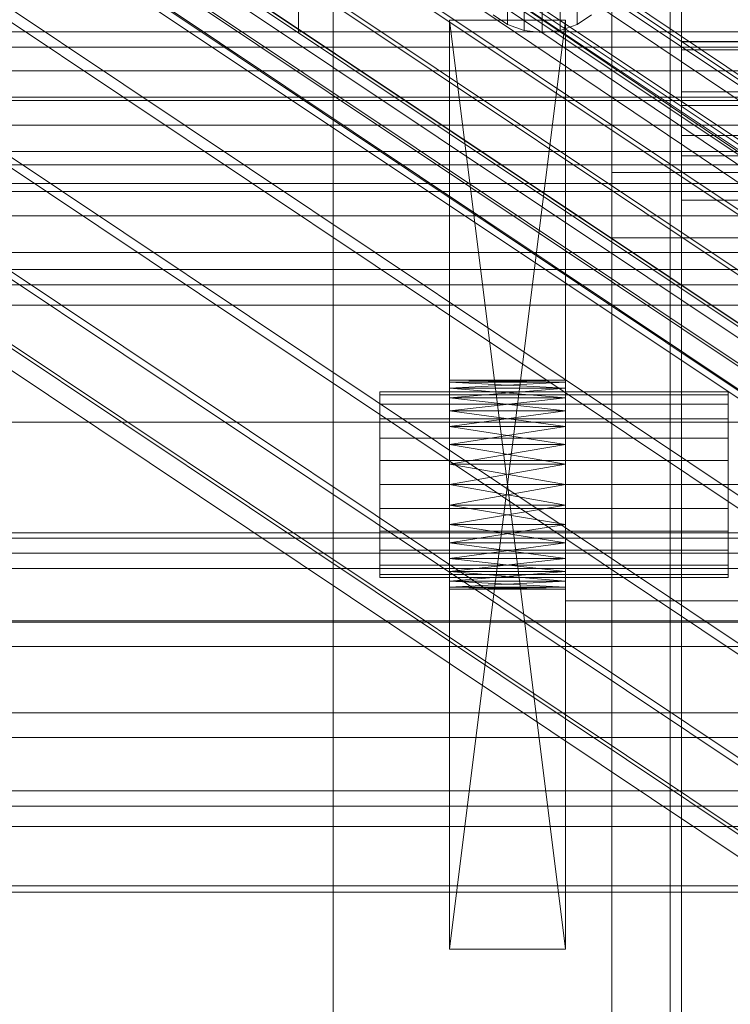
# Model space of a CAD drawing. Header units: millimetres. Extents: x -1970 to 61924, y -58230 to 6847.
# Tile 83 of 256: x -208 to -178, y -34852 to -34810. Entities that reach past the tile are written whole.
import ezdxf

# ---------------------------------------------------------------- set-up
doc = ezdxf.new("R2010")
doc.units = ezdxf.units.MM
for name, color, linetype, lineweight in [('COTAS_O', 1, 'Continuous', 0), ('COTAS_P', 1, 'Continuous', 0), ('frontal_bajante_movil', 7, 'Continuous', 0), ('frontal_C01', 7, 'Continuous', 0), ('frontal_C02', 7, 'Continuous', 0), ('frontal_C03', 7, 'Continuous', 0), ('frontal_C05', 7, 'Continuous', 0), ('frontal_mezcladora', 7, 'Continuous', 0)]:
    doc.layers.add(name, color=color, linetype=linetype, lineweight=lineweight)
doc.dimstyles.new('R19_100', dxfattribs={"dimtxt": 250, "dimasz": 150, "dimexe": 150, "dimexo": 80, "dimgap": 100, "dimtad": 1, "dimtih": 1, "dimtoh": 1, "dimdsep": 46, "dimcen": 0.09, "dimadec": 0, "dimazin": 0, "dimtfac": 1, "dimtdec": 4, "dimtofl": 0, "dimtmove": 0, "dimatfit": 3, "dimfxl": 1, "dimtolj": 1, "dimtzin": 0, "dimarcsym": 0})

# ---------------------------------------------------------------- blocks, each defined once
blk = doc.blocks.new('DIM_R26_43')
at = {"layer": 'COTAS_P'}
for p, q in [((-1750, -34600), (-1600, -34555)), ((2600, -34600), (2450, -34555)), ((-1750, -35500), (-1750, -34600)), ((-1750, -34600), (2600, -34600)), ((-1750, -34600), (-1600, -34645)), ((2600, -34600), (2450, -34645)), ((2600, -35500), (2600, -34600))]:
    blk.add_line(p, q, dxfattribs=at)
blk.add_text('4350 P', height=250, dxfattribs=at).set_placement((425, -34500))
blk = doc.blocks.new('DIM_R26_47')
at = {"layer": 'COTAS_P'}
for p, q in [((-850, -33400), (-150, -33400)), ((-150, -33400), (-195, -33550)), ((-150, -36000), (-150, -33400)), ((-150, -33400), (-105, -33550)), ((-150, -36000), (-195, -35850)), ((-150, -36000), (-105, -35850)), ((-850, -36000), (-150, -36000))]:
    blk.add_line(p, q, dxfattribs=at)
blk.add_text('2600 P', height=250, rotation=90, dxfattribs=at).set_placement((-250, -34700))
blk = doc.blocks.new('DIM_R26_48')
at = {"layer": 'COTAS_O'}
for p, q in [((-650, -33700), (50, -33700)), ((50, -33700), (5, -33850)), ((50, -34900), (50, -33700)), ((50, -33700), (95, -33850)), ((50, -34900), (5, -34750)), ((50, -34900), (95, -34750)), ((-650, -34900), (50, -34900))]:
    blk.add_line(p, q, dxfattribs=at)
blk.add_text('1200 O', height=250, rotation=90, dxfattribs=at).set_placement((-50, -34300))
blk = doc.blocks.new('DIM_R26_49')
at = {"layer": 'COTAS_O'}
for p, q in [((-650, -34200), (-500, -34155)), ((650, -34200), (500, -34155)), ((-650, -34900), (-650, -34200)), ((-650, -34200), (650, -34200)), ((-650, -34200), (-500, -34245)), ((650, -34200), (500, -34245)), ((650, -34900), (650, -34200))]:
    blk.add_line(p, q, dxfattribs=at)
blk.add_text('1300 O', height=250, dxfattribs=at).set_placement((0, -34100))
blk = doc.blocks.new('DIM_R26_54')
at = {"layer": 'COTAS_P'}
for p, q in [((-305, -34680), (395, -34680)), ((395, -34680), (350, -34830)), ((395, -36000), (395, -34680)), ((395, -34680), (440, -34830)), ((395, -36000), (350, -35850)), ((395, -36000), (440, -35850)), ((-305, -36000), (395, -36000))]:
    blk.add_line(p, q, dxfattribs=at)
blk.add_text('1320 P', height=250, rotation=90, dxfattribs=at).set_placement((295, -35340))

msp = doc.modelspace()

# ---------------------------------------------------------------- linework, layer by layer
at = {"layer": 'frontal_bajante_movil'}
for p, q in [((-195, -35227.232), (-195, -34680)), ((-183, -34680), (-183, -35227.232)), ((-180, -35227.232), (-180, -34680)), ((-195, -34682.819), (-195, -35230.051)), ((-183, -35230.051), (-183, -34682.819)), ((-187.5, -34769.259), (-187.5, -34810.178)), ((-184.5, -34769.259), (-184.5, -34810.178)), ((-186.776, -34769.519), (-186.776, -34810.438)), ((-186, -34769.608), (-186, -34810.527)), ((-185.224, -34769.519), (-185.224, -34810.438)), ((-180, -34805.461), (-180, -34810.934)), ((-180, -34807.56), (-180, -34813.079)), ((-180, -34808.56), (-180, -34811.275)), ((-180, -34808.56), (-180, -34810.934)), ((-180, -34808.687), (-180, -34811.275)), ((-183, -35356.81), (-183, -34809.578)), ((-180, -34809.391), (-180, -34814.964)), ((-180, -34810.919), (-180, -34809.391)), ((-180, -34809.578), (-180, -35356.81)), ((-190, -34850), (-190, -34810)), ((-190, -34810), (-190, -34829.122)), ((-190, -34810), (-190, -34828.278)), ((-190, -34810), (-190, -34827.5)), ((-190, -34810), (-190, -34826.818)), ((-190, -34810), (-190, -34826.258)), ((-190, -34810), (-190, -34825.843)), ((-190, -34810), (-190, -34825.586)), ((-190, -34810), (-190, -34825.5)), ((-190, -34810), (-185, -34850)), ((-190, -34810), (-185, -34810)), ((-190, -34850), (-185, -34810)), ((-188.121, -34809.763), (-187.5, -34810.178)), ((-185, -34810), (-185, -34850)), ((-185, -34829.122), (-185, -34810)), ((-185, -34828.278), (-185, -34810)), ((-185, -34827.5), (-185, -34810)), ((-185, -34826.818), (-185, -34810)), ((-185, -34826.258), (-185, -34810)), ((-185, -34825.843), (-185, -34810)), ((-185, -34825.586), (-185, -34810)), ((-185, -34825.5), (-185, -34810)), ((-184.5, -34810.178), (-183.879, -34809.763)), ((-187.5, -34810.178), (-186.776, -34810.438)), ((-186.776, -34810.438), (-186, -34810.527)), ((-186, -34810.527), (-185.224, -34810.438)), ((-185.224, -34810.438), (-184.5, -34810.178)), ((-180, -35347.232), (-180, -34810.919)), ((-180, -34810.919), (220, -34810.919)), ((-180, -34816.557), (-180, -34810.919)), ((-180, -34810.934), (220, -34810.934)), ((-180, -34810.934), (-180, -34813.67)), ((-180, -34810.934), (-180, -34813.079)), ((-180, -34811.275), (220, -34811.275)), ((-180, -34811.275), (-180, -34813.67)), ((-180, -34813.079), (220, -34813.079)), ((-180, -34813.079), (-180, -34815.839)), ((-180, -34813.079), (-180, -34814.964)), ((-180, -34813.67), (220, -34813.67)), ((-180, -34813.67), (-180, -34815.839)), ((-180, -34814.964), (220, -34814.964)), ((-180, -34814.964), (-180, -34817.751)), ((-180, -34814.964), (-180, -34816.557)), ((-180, -34815.839), (220, -34815.839)), ((-180, -34815.839), (-180, -34817.751)), ((-183, -35352.87), (-183, -34816.557)), ((-183, -34816.557), (223, -34816.557)), ((-183, -34819.376), (-183, -34816.557)), ((-180, -34816.557), (-180, -35352.87)), ((220, -34816.557), (-180, -34816.557)), ((-180, -34816.557), (-180, -34819.376)), ((-180, -34817.751), (220, -34817.751)), ((-180, -34817.751), (-180, -34819.376)), ((-183, -34819.376), (-183, -35355.689)), ((223, -34819.376), (-183, -34819.376)), ((-180, -34819.376), (220, -34819.376)), ((-190, -34825.5), (-190, -34825.586)), ((-190, -34825.5), (-185, -34825.586)), ((-190, -34825.5), (-185, -34825.5)), ((-190, -34825.586), (-185, -34825.5)), ((-190, -34825.586), (-190, -34825.843)), ((-190, -34825.586), (-185, -34825.843)), ((-190, -34825.586), (-185, -34825.586)), ((-190, -34825.843), (-185, -34825.586)), ((-185, -34825.586), (-185, -34825.5)), ((-185, -34825.843), (-185, -34825.586)), ((-193, -34826.136), (-193, -34826)), ((-193, -34826), (-178, -34826)), ((-193, -34826.536), (-193, -34826.136)), ((-193, -34826.136), (-178, -34826.136)), ((-190, -34825.843), (-190, -34826.258)), ((-190, -34825.843), (-185, -34826.258)), ((-190, -34825.843), (-185, -34825.843)), ((-190, -34826.258), (-185, -34825.843)), ((-185, -34826.258), (-185, -34825.843)), ((-178, -34826.136), (-178, -34826)), ((-178, -34826.536), (-178, -34826.136)), ((-193, -34827.172), (-193, -34826.536)), ((-193, -34826.536), (-178, -34826.536)), ((-190, -34826.258), (-190, -34826.818)), ((-190, -34826.258), (-185, -34826.818)), ((-190, -34826.258), (-185, -34826.258)), ((-190, -34826.818), (-185, -34826.258)), ((-185, -34826.818), (-185, -34826.258)), ((-178, -34827.172), (-178, -34826.536)), ((-190, -34826.818), (-190, -34827.5)), ((-190, -34826.818), (-185, -34827.5)), ((-190, -34826.818), (-185, -34826.818)), ((-190, -34827.5), (-185, -34826.818)), ((-185, -34827.5), (-185, -34826.818)), ((-193, -34828), (-193, -34827.172)), ((-193, -34827.172), (-178, -34827.172)), ((-178, -34828), (-178, -34827.172)), ((-190, -34827.5), (-190, -34828.278)), ((-190, -34850), (-190, -34827.5)), ((-190, -34827.5), (-185, -34828.278)), ((-190, -34827.5), (-185, -34827.5)), ((-190, -34828.278), (-185, -34827.5)), ((-185, -34828.278), (-185, -34827.5)), ((-185, -34827.5), (-185, -34850)), ((-193, -34828.965), (-193, -34828)), ((-193, -34828), (-178, -34828)), ((-190, -34828.278), (-190, -34829.122)), ((-190, -34850), (-190, -34828.278)), ((-190, -34828.278), (-185, -34829.122)), ((-190, -34828.278), (-185, -34828.278)), ((-190, -34829.122), (-185, -34828.278)), ((-185, -34829.122), (-185, -34828.278)), ((-185, -34828.278), (-185, -34850)), ((-178, -34828.965), (-178, -34828)), ((-193, -34828.965), (-193, -34830)), ((-193, -34828.965), (-178, -34828.965)), ((-190, -34829.122), (-190, -34830)), ((-190, -34850), (-190, -34829.122)), ((-190, -34829.122), (-185, -34830)), ((-190, -34829.122), (-185, -34829.122)), ((-190, -34830), (-185, -34829.122)), ((-185, -34830), (-185, -34829.122)), ((-185, -34829.122), (-185, -34850)), ((-178, -34830), (-178, -34828.965)), ((-193, -34830), (-193, -34831.035)), ((-178, -34830), (-193, -34830)), ((-190, -34830), (-190, -34850)), ((-190, -34830), (-190, -34830.878)), ((-190, -34830), (-185, -34830.878)), ((-190, -34830), (-185, -34830)), ((-190, -34830.878), (-185, -34830)), ((-185, -34850), (-185, -34830)), ((-185, -34830.878), (-185, -34830)), ((-185, -34830), (-175, -34830)), ((-185, -34835), (-185, -34830)), ((-178, -34830), (-178, -34831.035)), ((-193, -34831.035), (-193, -34832)), ((-193, -34831.035), (-178, -34831.035)), ((-190, -34830.878), (-190, -34850)), ((-190, -34830.878), (-190, -34831.722)), ((-190, -34830.878), (-185, -34831.722)), ((-190, -34830.878), (-185, -34830.878)), ((-190, -34831.722), (-185, -34830.878)), ((-185, -34850), (-185, -34830.878)), ((-185, -34831.722), (-185, -34830.878)), ((-178, -34831.035), (-178, -34832)), ((-193, -34832), (-193, -34832.828)), ((-193, -34832), (-178, -34832)), ((-190, -34831.722), (-190, -34850)), ((-190, -34831.722), (-190, -34832.5)), ((-190, -34831.722), (-185, -34832.5)), ((-190, -34831.722), (-185, -34831.722)), ((-190, -34832.5), (-185, -34831.722)), ((-185, -34850), (-185, -34831.722)), ((-185, -34832.5), (-185, -34831.722)), ((-178, -34832), (-178, -34832.828)), ((-190, -34832.5), (-190, -34850)), ((-190, -34832.5), (-190, -34833.182)), ((-190, -34832.5), (-185, -34833.182)), ((-190, -34832.5), (-185, -34832.5)), ((-190, -34833.182), (-185, -34832.5)), ((-185, -34850), (-185, -34832.5)), ((-185, -34833.182), (-185, -34832.5)), ((-193, -34832.828), (-193, -34833.464)), ((-193, -34832.828), (-178, -34832.828)), ((-178, -34832.828), (-178, -34833.464)), ((-190, -34833.182), (-190, -34850)), ((-190, -34833.182), (-190, -34833.742)), ((-190, -34833.182), (-185, -34833.742)), ((-190, -34833.182), (-185, -34833.182)), ((-190, -34833.742), (-185, -34833.182)), ((-185, -34850), (-185, -34833.182)), ((-185, -34833.742), (-185, -34833.182)), ((-193, -34833.464), (-193, -34833.864)), ((-193, -34833.464), (-178, -34833.464)), ((-190, -34833.742), (-190, -34850)), ((-190, -34833.742), (-190, -34834.157)), ((-190, -34833.742), (-185, -34834.157)), ((-190, -34833.742), (-185, -34833.742)), ((-190, -34834.157), (-185, -34833.742)), ((-185, -34850), (-185, -34833.742)), ((-185, -34834.157), (-185, -34833.742)), ((-178, -34833.464), (-178, -34833.864)), ((-193, -34833.864), (-193, -34834)), ((-193, -34833.864), (-178, -34833.864)), ((-193, -34834), (-178, -34834)), ((-190, -34834.157), (-190, -34850)), ((-190, -34834.157), (-190, -34834.414)), ((-190, -34834.157), (-185, -34834.414)), ((-190, -34834.157), (-185, -34834.157)), ((-190, -34834.414), (-185, -34834.157)), ((-185, -34850), (-185, -34834.157)), ((-185, -34834.414), (-185, -34834.157)), ((-178, -34833.864), (-178, -34834)), ((-190, -34834.414), (-190, -34850)), ((-190, -34834.414), (-190, -34834.5)), ((-190, -34834.414), (-185, -34834.5)), ((-190, -34834.414), (-185, -34834.414)), ((-190, -34834.5), (-185, -34834.414)), ((-190, -34834.5), (-190, -34850)), ((-185, -34834.5), (-190, -34834.5)), ((-185, -34850), (-185, -34834.414)), ((-185, -34834.5), (-185, -34834.414)), ((-185, -34850), (-185, -34834.5)), ((-185, -34835), (-175, -34835)), ((-190, -34850), (-185, -34850))]:
    msp.add_line(p, q, dxfattribs=at)
at = {"layer": 'frontal_C01'}
for p, q in [((-359.326, -34690.82), (-175.016, -34815.155)), ((-355.584, -34692.251), (-171.275, -34816.586)), ((-359.83, -34693.275), (-175.521, -34817.61)), ((-357.893, -34694.016), (-173.584, -34818.351)), ((-359.341, -34694.365), (-175.032, -34818.7))]:
    msp.add_line(p, q, dxfattribs=at)
at = {"layer": 'frontal_C02'}
for p, q in [((-146.196, -34833.75), (-359.995, -34690.774)), ((-357.434, -34692.262), (-143.635, -34835.238)), ((-361.332, -34692.687), (-147.533, -34835.662)), ((-358.68, -34694.227), (-144.881, -34837.202)), ((-362.578, -34694.652), (-148.779, -34837.627)), ((-360.017, -34696.139), (-146.218, -34839.115)), ((-363.648, -34696.535), (-149.85, -34839.51)), ((-361.352, -34697.869), (-147.554, -34840.844)), ((-364.471, -34698.209), (-150.672, -34841.184)), ((-362.596, -34699.298), (-148.798, -34842.273)), ((-364.989, -34699.558), (-151.191, -34842.534)), ((-365.168, -34700.492), (-151.369, -34843.468)), ((-363.664, -34700.329), (-149.865, -34843.304)), ((-364.995, -34700.947), (-151.196, -34843.922)), ((-364.482, -34700.891), (-150.683, -34843.866)), ((-349.002, -34701.144), (-164.693, -34824.398)), ((-341.52, -34705.491), (-157.211, -34828.745)), ((-352.519, -34706.689), (-168.21, -34829.943)), ((-345.291, -34710.888), (-160.982, -34834.142)), ((-355.541, -34712.004), (-171.232, -34835.259)), ((-349.061, -34715.769), (-164.752, -34839.023)), ((-357.863, -34716.728), (-173.554, -34839.982)), ((-352.572, -34719.801), (-168.263, -34843.056)), ((-359.326, -34720.537), (-175.016, -34843.792)), ((-355.584, -34722.71), (-171.275, -34845.965)), ((-359.83, -34723.173), (-175.521, -34846.427)), ((-357.893, -34724.298), (-173.584, -34847.553)), ((-359.341, -34724.456), (-175.032, -34847.71)), ((430, -34827.309), (-430, -34827.309)), ((430, -34832.309), (-430, -34832.309))]:
    msp.add_line(p, q, dxfattribs=at)
at = {"layer": 'frontal_C03'}
for p, q in [((1250, -34810.499), (-1250, -34810.499)), ((1250, -34811.153), (-1250, -34811.153)), ((-1250, -34812.182), (1250, -34812.182)), ((-1250, -34813.311), (1250, -34813.311)), ((1250, -34813.46), (-1250, -34813.46)), ((-1250, -34814.517), (1250, -34814.517)), ((-1250, -34815.649), (1250, -34815.649)), ((-1250, -34816.233), (1250, -34816.233)), ((-1250, -34817.031), (1250, -34817.031)), ((1250, -34817.37), (-1250, -34817.37)), ((1250, -34818.427), (-1250, -34818.427)), ((1250, -34820.734), (-1250, -34820.734)), ((1250, -34821.388), (-1250, -34821.388)), ((1250, -34822.269), (-1250, -34822.269)), ((1250, -34832.076), (-1250, -34832.076)), ((1250, -34832.957), (-1250, -34832.957)), ((1250, -34833.61), (-1250, -34833.61)), ((-1500, -34835.865), (1500, -34835.865)), ((1250, -34835.918), (-1250, -34835.918)), ((-1250, -34836.975), (1250, -34836.975)), ((1250, -34839.827), (-1250, -34839.827)), ((1250, -34840.885), (-1250, -34840.885)), ((1250, -34843.192), (-1250, -34843.192)), ((1250, -34843.845), (-1250, -34843.845)), ((1250, -34844.727), (-1250, -34844.727)), ((1500, -34847.273), (-1500, -34847.273)), ((1500, -34847.558), (-1500, -34847.558))]:
    msp.add_line(p, q, dxfattribs=at)
at = {"layer": 'frontal_C05'}
for p, q in [((-180.5, -34800), (-180.5, -35992)), ((-196.5, -34802.5), (-196.5, -34810.5)), ((-180, -34810.361), (-180, -34809.645)), ((-261.5, -34810.5), (-196.5, -34810.5)), ((-180, -34810.949), (-180, -34810.361)), ((-180, -34811.408), (-180, -34810.949)), ((-180, -34811.737), (-180, -34811.408)), ((-180, -34811.934), (-180, -34811.737)), ((-180, -34812), (-180, -34811.934)), ((-180, -34812), (-180, -34812.025)), ((-180, -34812.025), (-180, -34812.099)), ((-180, -34812.099), (-180, -34812.223)), ((-180, -34812.223), (-180, -34812.397)), ((-180, -34812.397), (-180, -34812.618)), ((-180, -34812.618), (-180, -34812.889)), ((-180, -34812.889), (-180, -34813.206)), ((-180, -34813.206), (-180, -34813.57)), ((-180, -34813.57), (-180, -34813.981)), ((-180, -34813.981), (-180, -34814.436)), ((-180, -34814.436), (-180, -34814.934)), ((-180, -34814.934), (-180, -34815.475)), ((-180, -34815.475), (-180, -34816.057)), ((-180, -34816.057), (-180, -34816.679)), ((-180, -34816.679), (-180, -34817.339)), ((-180, -34817.339), (-180, -34818.035)), ((-180, -34818.035), (-180, -34818.766)), ((-180, -34818.766), (-180, -34819.53)), ((-180, -34819.53), (-180, -34820.325)), ((-180, -34820.325), (-180, -34821.149)), ((-180, -34821.149), (-180, -34822)), ((-180, -34822), (-180, -34822.876)), ((-180, -34822.876), (-180, -34823.774)), ((-180, -34823.774), (-180, -34824.693)), ((-180, -34824.693), (-180, -34825.63)), ((-180, -34825.63), (-180, -34826.583)), ((-180, -34826.583), (-180, -34827.55)), ((-180, -34827.55), (-180, -34828.527)), ((-180, -34828.527), (-180, -34829.513)), ((-180, -34829.513), (-180, -34830.505)), ((-180, -34830.505), (-180, -34831.501)), ((-180, -34831.501), (-180, -34832.499)), ((-180, -34832.499), (-180, -34833.495)), ((-180, -34833.495), (-180, -34834.487)), ((-180, -34834.487), (-180, -34835.473)), ((-180, -34835.473), (-180, -34836.45)), ((-180, -34836.45), (-180, -34837.417)), ((-180, -34837.417), (-180, -34838.37)), ((-180, -34838.37), (-180, -34839.307)), ((-180, -34839.307), (-180, -34840.226)), ((-180, -34840.226), (-180, -34841.124)), ((-180, -34841.124), (-180, -34842)), ((-180, -34842), (-180, -34842.851)), ((-180, -34842.851), (-180, -34843.675)), ((-180, -34843.675), (-180, -34844.47)), ((-180, -34844.47), (-180, -34845.234)), ((-180, -34845.234), (-180, -34845.965)), ((-180, -34845.965), (-180, -34846.661)), ((-180, -34846.661), (-180, -34847.321)), ((-180, -34847.321), (-180, -34847.943)), ((-180, -34847.943), (-180, -34848.525)), ((-180, -34848.525), (-180, -34849.066)), ((-180, -34849.066), (-180, -34849.564)), ((-180, -34849.564), (-180, -34850.019)), ((-180, -34850.019), (-180, -34850.43)), ((-180, -34850.43), (-180, -34850.794)), ((-180, -34850.794), (-180, -34851.111)), ((-180, -34851.111), (-180, -34851.382)), ((-180, -34851.382), (-180, -34851.603)), ((-180, -34851.603), (-180, -34851.777)), ((-180, -34851.777), (-180, -34851.901)), ((-180, -34851.901), (-180, -34851.975)), ((-180, -34851.975), (-180, -34852))]:
    msp.add_line(p, q, dxfattribs=at)
at = {"layer": 'frontal_mezcladora'}
msp.add_line((-600, -34820), (600, -34820), dxfattribs=at)

# ---------------------------------------------------------------- dimensions: what is measured, and where the dimension line sits
at = {"layer": 'COTAS_O'}
for p2, distance, picture, middle in [((-650, -33700), -700, 'DIM_R26_48', (50, -34300)), ((650, -34900), 700, 'DIM_R26_49', (0, -34200))]:
    dim = msp.add_aligned_dim(p1=(-650, -34900), p2=p2, distance=distance, text='<> O', dimstyle='R19_100', dxfattribs=at)
    dim.commit()
    dim.dimension.update_dxf_attribs({"geometry": picture, "text_midpoint": middle})
at = {"layer": 'COTAS_P'}
for p1, p2, distance, picture, middle in [((-850, -36000), (-850, -33400), -700, 'DIM_R26_47', (-150, -34700)), ((-1750, -35500), (2600, -35500), 900, 'DIM_R26_43', (425, -34600)), ((-305, -36000), (-305, -34680), -700, 'DIM_R26_54', (395, -35340))]:
    dim = msp.add_aligned_dim(p1=p1, p2=p2, distance=distance, text='<> P', dimstyle='R19_100', dxfattribs=at)
    dim.commit()
    dim.dimension.update_dxf_attribs({"geometry": picture, "text_midpoint": middle})

doc.saveas('drawing.dxf')
